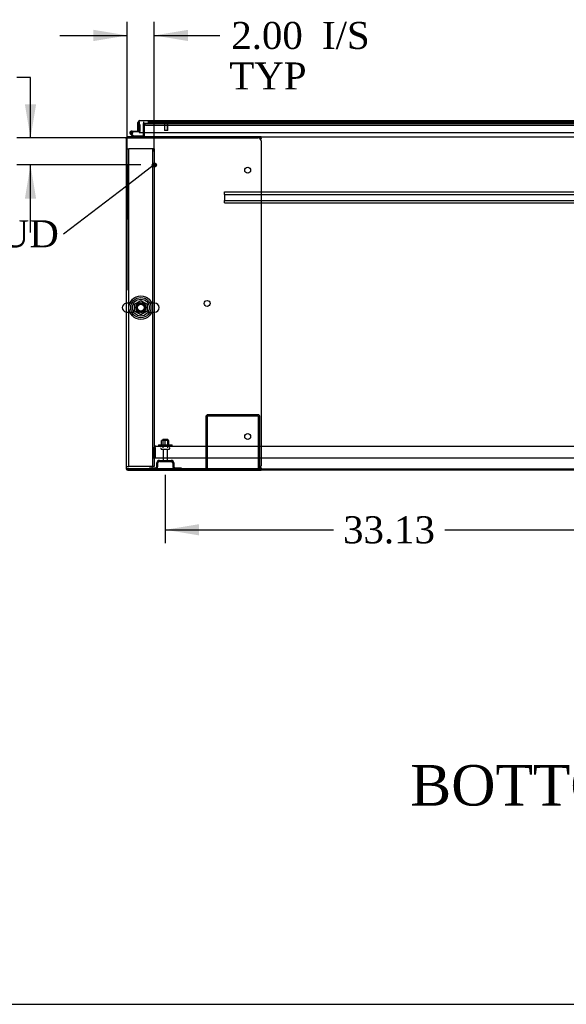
# Model space of a CAD drawing. Header units: inches. Extents: x 2 to 538, y -2 to 358.
# Tile 15 of 43: x 106 to 146, y 1 to 74. Entities that reach past the tile are written whole.
import ezdxf
from ezdxf import colors
from ezdxf.entities.mleader import LeaderData, LeaderLine
from ezdxf.enums import TextEntityAlignment as Align
from ezdxf.lldxf.tags import DXFTag
from ezdxf.math import Vec2, Vec3

# ---------------------------------------------------------------- set-up
doc = ezdxf.new("R2010")
doc.units = ezdxf.units.IN
doc.header["$MEASUREMENT"] = 0
for name, color, linetype in [('COM43135', 7, 'Continuous'), ('COM50669', 7, 'Continuous'), ('COM50677-1', 7, 'Continuous'), ('COM52168-13', 7, 'Continuous'), ('COM54746-68', 7, 'Continuous'), ('COM54926-1', 7, 'Continuous'), ('COM55738-23', 7, 'Continuous'), ('COM56145', 7, 'Continuous'), ('COM70110-4', 7, 'Continuous'), ('COM70220', 7, 'Continuous'), ('COM71189-4', 7, 'Continuous'), ('COM71190-4', 7, 'Continuous'), ('Default', 7, 'Continuous'), ('NTS166105', 7, 'Continuous'), ('NTS18024', 7, 'Continuous'), ('QLB20185', 7, 'Continuous'), ('SCS86414', 7, 'Continuous'), ('STD26089', 7, 'Continuous'), ('STD26258', 7, 'Continuous'), ('WAF25059', 7, 'Continuous'), ('WAF25377', 7, 'Continuous'), ('WAM254785', 7, 'Continuous')]:
    doc.layers.add(name, color=color, linetype=linetype)
doc.styles.add('SEACAD_Times_New_Roman', font='times.ttf')
tags = doc.linetypes.add('HIDDEN2', pattern=[0.1875, 0.125, -0.0625]).pattern_tags.tags
tags[6:7] = [DXFTag(74, 4), DXFTag(75, 0), DXFTag(340, '0'), DXFTag(46, 0.0), DXFTag(50, 0.0), DXFTag(44, 0.0), DXFTag(45, 0.0)]
tags[4:5] = [DXFTag(74, 4), DXFTag(75, 0), DXFTag(340, '0'), DXFTag(46, 0.0), DXFTag(50, 0.0), DXFTag(44, 0.0), DXFTag(45, 0.0)]
doc.dimstyles.new('HAMMOND_(STH_-_540x360)', dxfattribs={"dimtxt": 2, "dimasz": 2.5, "dimexe": 1, "dimexo": 1, "dimgap": 0.5, "dimtad": 0, "dimtih": 1, "dimtoh": 1, "dimzin": 0, "dimdsep": 46, "dimtxsty": 'SEACAD_Times_New_Roman', "dimblk1": '_SE_FILLED', "dimblk2": '_SE_FILLED', "dimsah": 1, "dimcen": 1, "dimadec": 0, "dimazin": 0, "dimtfac": 0.8, "dimtofl": 0, "dimtmove": 0, "dimatfit": 3, "dimfxl": 0, "dimtolj": 1, "dimtzin": 0, "dimarcsym": 0})

# ---------------------------------------------------------------- blocks, each defined once
blk = doc.blocks.new('_SE_FILLED')
at = {"color": 0}
blk.add_line((0, 0), (-1, 0), dxfattribs=at)
blk.add_solid([(0, 0), (-1, -0.1665), (-1, 0.1665), (0, 0)], dxfattribs=at)
blk = doc.blocks.new('SE1')
at = {"layer": 'COM43135', "color": 7, "linetype": 'HIDDEN2'}
for p, q in [((115.491, 41.93), (115.491, 42.62)), ((115.616, 42.702), (115.567, 42.769)), ((115.616, 42.62), (115.616, 42.769)), ((115.616, 42.702), (115.616, 42.62)), ((115.616, 42.62), (115.616, 41.93)), ((115.616, 42.62), (115.616, 42.62)), ((115.616, 41.93), (115.616, 42.62)), ((115.676, 42.805), (183.306, 42.805)), ((115.676, 42.805), (115.676, 42.805)), ((115.676, 42.805), (115.676, 42.805)), ((115.491, 41.93), (115.616, 41.93)), ((115.616, 41.93), (183.366, 41.93))]:
    blk.add_line(p, q, dxfattribs=at)
for start, end in [(126.19405, 180), (90.12083, 126.19405), (90, 90.05887)]:
    blk.add_arc((115.676, 42.62), 0.185, start, end, dxfattribs=at)
blk.add_open_spline([(115.616, 42.769), (115.626, 42.78), (115.636, 42.789), (115.651, 42.799), (115.656, 42.801), (115.666, 42.804), (115.671, 42.805), (115.676, 42.805)], degree=3, knots=[0, 0, 0, 0, 0.5, 0.5, 0.75, 0.75, 1, 1, 1, 1], dxfattribs=at)
at = {"layer": 'COM50669', "color": 7, "linetype": 'HIDDEN2'}
for p, q in [((119.365, 44.975), (119.365, 41.118)), ((119.46, 44.975), (119.46, 41.118)), ((123.222, 45.118), (119.508, 45.118)), ((123.222, 45.023), (119.508, 45.023)), ((123.27, 41.118), (123.27, 44.975)), ((123.365, 41.118), (123.365, 44.975))]:
    blk.add_line(p, q, dxfattribs=at)
for centre, radius, start, end in [((119.508, 44.975), 0.143, 90, 180), ((119.508, 44.975), 0.048, 90, 180), ((123.222, 44.975), 0.143, 0, 90), ((123.222, 44.975), 0.048, 0, 90)]:
    blk.add_arc(centre, radius, start, end, dxfattribs=at)
at = {"layer": 'COM50677-1', "color": 7, "linetype": 'HIDDEN2'}
for p, q in [((113.554, 64.805), (113.679, 64.805)), ((113.739, 64.805), (113.679, 64.805)), ((113.679, 41.305), (113.679, 64.805)), ((115.369, 64.805), (113.739, 64.805)), ((115.429, 64.805), (115.369, 64.805)), ((115.429, 64.805), (115.429, 41.305)), ((115.554, 64.805), (115.429, 64.805)), ((115.554, 64.805), (115.554, 41.305)), ((113.554, 41.305), (113.679, 41.305)), ((113.739, 41.305), (113.679, 41.305)), ((115.369, 41.305), (113.739, 41.305)), ((115.369, 41.305), (115.429, 41.305)), ((115.554, 41.305), (115.429, 41.305))]:
    blk.add_line(p, q, dxfattribs=at)
blk.add_circle((114.554, 53.055), 0.375, dxfattribs=at)
at = {"layer": 'COM52168-13', "color": 7, "linetype": 'Continuous'}
for p, q in [((114.334, 66.128), (114.334, 66.755)), ((114.429, 66.817), (114.39, 66.868)), ((114.429, 66.755), (114.429, 66.868)), ((114.429, 66.817), (114.429, 66.755)), ((114.429, 66.755), (114.429, 66.755)), ((114.429, 66.128), (114.429, 66.755)), ((114.429, 66.755), (114.429, 66.023)), ((114.477, 66.898), (148.191, 66.898)), ((114.477, 66.898), (114.477, 66.898)), ((114.477, 66.898), (114.477, 66.898)), ((114.334, 66.128), (114.429, 66.128)), ((114.429, 66.023), (148.239, 66.023))]:
    blk.add_line(p, q, dxfattribs=at)
for start, end in [(127.50359, 180), (90.15607, 127.50359), (90, 90.07617)]:
    blk.add_arc((114.477, 66.755), 0.143, start, end, dxfattribs=at)
blk.add_open_spline([(114.429, 66.868), (114.437, 66.878), (114.445, 66.885), (114.457, 66.893), (114.461, 66.894), (114.469, 66.897), (114.473, 66.898), (114.477, 66.898)], degree=3, knots=[0, 0, 0, 0, 0.5, 0.5, 0.75, 0.75, 1, 1, 1, 1], dxfattribs=at)
at = {"layer": 'COM54746-68', "color": 7, "linetype": 'Continuous'}
for p, q in [((114.429, 66.613), (114.429, 66.613)), ((113.982, 65.711), (113.77, 65.922)), ((113.849, 66.126), (114.429, 66.126)), ((114.429, 66.064), (113.849, 66.064)), ((113.883, 65.897), (114.008, 65.773)), ((113.904, 66.014), (113.966, 66.019)), ((114.008, 65.773), (114.701, 65.773)), ((114.429, 66.126), (114.429, 66.128)), ((114.701, 65.773), (114.701, 65.712))]:
    blk.add_line(p, q, dxfattribs=at)
at = {"layer": 'COM54746-68', "color": 7, "linetype": 'HIDDEN2'}
for p, q in [((114.429, 66.613), (114.491, 66.613)), ((114.491, 66.613), (114.491, 66.089)), ((113.787, 65.996), (113.787, 66.021)), ((113.813, 65.967), (113.883, 65.897)), ((113.837, 66.071), (113.862, 66.071)), ((113.862, 65.946), (113.837, 65.946)), ((113.966, 66.009), (113.904, 66.009)), ((113.912, 66.021), (113.912, 65.996)), ((114.466, 66.064), (114.429, 66.064)), ((114.701, 65.712), (114.701, 65.711))]:
    blk.add_line(p, q, dxfattribs=at)
at = {"layer": 'COM54746-68', "color": 7, "linetype": 'Continuous'}
blk.add_circle((113.849, 66.009), 0.05, dxfattribs=at)
for radius, start, end in [(0.117, 90, 5.21591), (0.117, 227.60795, 287.02737), (0.055, 90, 5.21591), (0.055, 5.21591, 90), (0.117, 5.21591, 28.03984)]:
    blk.add_arc((113.849, 66.009), radius, start, end, dxfattribs=at)
at = {"layer": 'COM54746-68', "color": 7, "linetype": 'HIDDEN2'}
for centre, radius, start, end in [((113.837, 66.021), 0.05, 90, 180), ((113.837, 65.996), 0.05, 180, 270), ((113.849, 66.009), 0.117, 28.03984, 90), ((113.862, 66.021), 0.05, 0, 90), ((113.862, 65.996), 0.05, 270, 0), ((114.466, 66.089), 0.025, 270, 0)]:
    blk.add_arc(centre, radius, start, end, dxfattribs=at)
at = {"layer": 'COM54926-1', "color": 7, "linetype": 'Continuous'}
for p, q in [((113.467, 65.616), (113.602, 65.616)), ((113.602, 65.616), (113.467, 65.616)), ((121.459, 65.711), (113.602, 65.711)), ((113.602, 65.616), (113.602, 65.616)), ((121.459, 65.616), (113.602, 65.616)), ((113.602, 65.616), (123.239, 65.616)), ((123.459, 65.711), (121.459, 65.711)), ((121.459, 65.616), (121.459, 65.711)), ((123.459, 65.616), (121.459, 65.616)), ((123.459, 65.616), (123.459, 65.711)), ((123.459, 65.606), (123.459, 65.616)), ((113.459, 65.568), (113.459, 41.166)), ((123.435, 65.495), (123.448, 65.568)), ((123.459, 65.396), (123.459, 41.338)), ((113.467, 41.118), (113.602, 41.118)), ((113.602, 41.118), (113.467, 41.118)), ((113.602, 41.118), (113.602, 41.118)), ((113.602, 41.118), (121.459, 41.118)), ((123.239, 41.118), (113.602, 41.118)), ((113.602, 41.023), (121.459, 41.023)), ((121.459, 41.118), (121.459, 41.023)), ((121.459, 41.118), (123.459, 41.118)), ((121.459, 41.023), (123.459, 41.023)), ((123.448, 41.166), (123.435, 41.238)), ((123.459, 41.118), (123.459, 41.128)), ((123.459, 41.118), (123.459, 41.023))]:
    blk.add_line(p, q, dxfattribs=at)
for centre in [(122.459, 63.226), (119.459, 53.367), (122.459, 43.508)]:
    blk.add_circle(centre, 0.218, dxfattribs=at)
for centre, radius, start, end in [((113.602, 65.568), 0.143, 160.38706, 180), ((113.602, 65.568), 0.143, 90, 160.38706), ((123.239, 65.396), 0.22, 0, 90), ((123.767, 65.498), 0.326, 160.71602, 167.67415), ((113.602, 41.166), 0.143, 180, 199.61294), ((113.602, 41.166), 0.143, 199.61294, 270), ((123.239, 41.338), 0.22, 270, 0), ((123.767, 41.235), 0.326, 192.32585, 199.28398)]:
    blk.add_arc(centre, radius, start, end, dxfattribs=at)
for centre, start_param, end_param in [((113.602, 65.568), 2.799282, 3.141593), ((113.602, 41.166), 3.141593, 3.483903)]:
    blk.add_ellipse(centre, major_axis=(0.143, 0), ratio=0.99836, start_param=start_param, end_param=end_param, dxfattribs=at)
at = {"layer": 'COM55738-23', "color": 7, "linetype": 'HIDDEN2'}
for p, q in [((115.74, 41.305), (115.74, 41.555)), ((115.812, 41.305), (115.812, 41.555)), ((115.928, 41.743), (116.803, 41.743)), ((115.928, 41.671), (116.803, 41.671)), ((116.918, 41.555), (116.918, 41.305)), ((116.99, 41.555), (116.99, 41.305)), ((115.203, 41.19), (115.625, 41.19)), ((115.203, 41.19), (115.203, 41.118)), ((117.106, 41.19), (117.528, 41.19)), ((117.528, 41.19), (117.528, 41.118))]:
    blk.add_line(p, q, dxfattribs=at)
for centre, radius, start, end in [((115.928, 41.555), 0.188, 90, 180), ((115.928, 41.555), 0.116, 90, 180), ((116.803, 41.555), 0.188, 0, 90), ((116.803, 41.555), 0.116, 0, 90), ((115.625, 41.305), 0.188, 270, 0), ((115.625, 41.305), 0.116, 270, 0), ((117.106, 41.305), 0.188, 180, 270), ((117.106, 41.305), 0.116, 180, 270)]:
    blk.add_arc(centre, radius, start, end, dxfattribs=at)
at = {"layer": 'COM56145', "color": 7, "linetype": 'HIDDEN2'}
for p, q in [((120.741, 61.573), (120.741, 61.616)), ((120.741, 61.616), (178.241, 61.616)), ((120.741, 61.471), (120.741, 61.573)), ((120.741, 61.428), (120.741, 61.471)), ((120.741, 61.428), (120.741, 60.991)), ((120.741, 61.428), (178.241, 61.428)), ((120.741, 60.948), (120.741, 60.991)), ((120.741, 60.991), (178.241, 60.991)), ((120.741, 60.846), (120.741, 60.948)), ((120.741, 60.803), (120.741, 60.846)), ((120.741, 60.803), (178.241, 60.803))]:
    blk.add_line(p, q, dxfattribs=at)
at = {"layer": 'COM70110-4', "color": 7, "linetype": 'HIDDEN2'}
for p in [(114.834, 66.678), (147.874, 66.679)]:
    blk.add_line(p, (114.834, 66.679), dxfattribs=at)
blk.add_circle((114.554, 53.055), 0.344, dxfattribs=at)
at = {"layer": 'COM70220', "color": 7, "linetype": 'HIDDEN2'}
for p, q in [((114.995, 66.553), (115.245, 66.553)), ((115.077, 66.803), (115.245, 66.803)), ((115.245, 66.803), (147.423, 66.803)), ((115.245, 66.553), (147.423, 66.553))]:
    blk.add_line(p, q, dxfattribs=at)
blk.add_arc((114.995, 66.803), 0.25, 180, 270, dxfattribs=at)
at = {"layer": 'COM71189-4', "color": 7, "linetype": 'HIDDEN2'}
for p, q in [((114.739, 66.678), (114.739, 66.023)), ((114.834, 66.678), (114.739, 66.678)), ((113.467, 65.616), (113.459, 65.616))]:
    blk.add_line(p, q, dxfattribs=at)
at = {"layer": 'COM71189-4', "color": 7, "linetype": 'Continuous'}
for p, q in [((113.459, 65.568), (113.459, 65.616)), ((114.739, 66.023), (114.739, 65.759)), ((149.348, 41.023), (123.459, 41.023))]:
    blk.add_line(p, q, dxfattribs=at)
for radius, start in [(0.048, 270), (0.143, 340.38706)]:
    blk.add_arc((114.691, 65.759), radius, start, 0, dxfattribs=at)
at = {"layer": 'COM71189-4', "color": 7, "linetype": 'HIDDEN2'}
blk.add_arc((114.691, 65.759), 0.143, 270, 340.38706, dxfattribs=at)
at = {"layer": 'COM71190-4', "color": 7, "linetype": 'HIDDEN2'}
for p, q in [((114.834, 66.678), (147.874, 66.678)), ((114.834, 66.023), (114.834, 66.678)), ((113.554, 65.711), (113.602, 65.711)), ((113.554, 65.702), (113.554, 65.568)), ((113.554, 41.166), (113.554, 41.118))]:
    blk.add_line(p, q, dxfattribs=at)
at = {"layer": 'COM71190-4', "color": 7, "linetype": 'Continuous'}
for p, q in [((113.554, 65.711), (113.554, 65.702)), ((114.834, 65.759), (114.834, 66.023)), ((114.834, 65.759), (114.834, 65.711)), ((123.459, 65.711), (175.522, 65.711)), ((123.459, 41.118), (175.522, 41.118))]:
    blk.add_line(p, q, dxfattribs=at)
at = {"layer": 'NTS166105', "color": 7, "linetype": 'HIDDEN2'}
for p, q in [((116.364, 43.221), (116.089, 43.221)), ((116.089, 42.901), (116.089, 43.221)), ((116.639, 43.221), (116.364, 43.221)), ((116.364, 42.901), (116.364, 43.221)), ((116.639, 42.901), (116.639, 43.221))]:
    blk.add_line(p, q, dxfattribs=at)
at = {"layer": 'NTS18024', "color": 7, "linetype": 'HIDDEN2'}
for p, q in [((114.089, 53.318), (114.559, 53.593)), ((114.089, 52.792), (114.089, 53.318)), ((114.559, 53.593), (115.019, 53.318)), ((115.019, 53.318), (115.019, 52.792)), ((114.554, 52.52), (114.089, 52.792)), ((115.019, 52.792), (114.554, 52.52))]:
    blk.add_line(p, q, dxfattribs=at)
blk.add_circle((114.554, 53.055), 0.263, dxfattribs=at)
at = {"layer": 'QLB20185', "color": 7, "linetype": 'HIDDEN2'}
for p, q in [((113.584, 63.616), (113.554, 63.616)), ((113.584, 63.616), (113.584, 63.241)), ((113.584, 63.241), (113.584, 59.991)), ((113.601, 62.457), (113.584, 62.457)), ((113.599, 62.436), (113.584, 62.436)), ((113.601, 62.423), (113.584, 62.423)), ((113.599, 62.421), (113.584, 62.421)), ((113.599, 62.411), (113.584, 62.411)), ((113.599, 62.383), (113.584, 62.383)), ((113.599, 62.297), (113.584, 62.297)), ((113.599, 62.281), (113.584, 62.281)), ((113.584, 62.279), (113.601, 62.279)), ((113.584, 62.279), (113.601, 62.279)), ((113.601, 62.239), (113.584, 62.239)), ((113.599, 62.068), (113.584, 62.068)), ((113.601, 62.032), (113.584, 62.032)), ((113.599, 62.411), (113.599, 62.421)), ((113.599, 62.383), (113.599, 62.411)), ((113.599, 62.297), (113.599, 62.383)), ((113.599, 62.281), (113.599, 62.297)), ((113.599, 62.281), (113.599, 62.279)), ((113.599, 62.229), (113.599, 62.237)), ((113.599, 62.068), (113.599, 62.229)), ((113.599, 62.135), (113.601, 62.135)), ((113.599, 62.022), (113.599, 62.03)), ((113.599, 61.913), (113.599, 62.022)), ((113.599, 61.882), (113.584, 61.882)), ((113.599, 61.861), (113.584, 61.861)), ((113.584, 61.854), (113.601, 61.854)), ((113.599, 61.804), (113.584, 61.804)), ((113.599, 61.662), (113.584, 61.662)), ((113.599, 61.58), (113.584, 61.58)), ((113.599, 61.576), (113.584, 61.576)), ((113.599, 61.567), (113.584, 61.567)), ((113.599, 61.556), (113.584, 61.556)), ((113.599, 61.537), (113.584, 61.537)), ((113.599, 61.468), (113.584, 61.468)), ((113.599, 61.445), (113.584, 61.445)), ((113.601, 61.366), (113.584, 61.366)), ((113.601, 61.366), (113.584, 61.366)), ((113.599, 61.364), (113.584, 61.364)), ((113.599, 61.882), (113.599, 61.913)), ((113.599, 61.861), (113.599, 61.882)), ((113.599, 61.662), (113.599, 61.804)), ((113.601, 61.797), (113.599, 61.797)), ((113.599, 61.662), (113.601, 61.662)), ((113.599, 61.576), (113.599, 61.58)), ((113.599, 61.567), (113.599, 61.576)), ((113.599, 61.556), (113.599, 61.567)), ((113.599, 61.537), (113.599, 61.556)), ((113.599, 61.468), (113.599, 61.537)), ((113.599, 61.445), (113.599, 61.468)), ((113.599, 61.356), (113.599, 61.364)), ((113.599, 61.241), (113.599, 61.356)), ((113.599, 61.234), (113.599, 61.241)), ((113.584, 61.232), (113.601, 61.232)), ((113.601, 61.151), (113.584, 61.151)), ((113.599, 61.132), (113.584, 61.132)), ((113.599, 61.037), (113.584, 61.037)), ((113.584, 61.021), (113.601, 61.021)), ((113.584, 61.018), (113.601, 61.018)), ((113.601, 60.944), (113.584, 60.944)), ((113.599, 60.937), (113.584, 60.937)), ((113.599, 60.912), (113.584, 60.912)), ((113.599, 60.82), (113.584, 60.82)), ((113.584, 60.799), (113.601, 60.799)), ((113.599, 61.037), (113.599, 61.132)), ((113.599, 60.944), (113.599, 60.937)), ((113.599, 60.912), (113.599, 60.937)), ((113.599, 60.82), (113.599, 60.912)), ((113.584, 59.991), (113.584, 59.616)), ((113.584, 59.616), (113.554, 59.616))]:
    blk.add_line(p, q, dxfattribs=at)
at = {"layer": 'SCS86414', "color": 7, "linetype": 'HIDDEN2'}
for p, q in [((114.024, 53.387), (113.518, 53.387)), ((115.59, 53.387), (115.084, 53.387)), ((113.518, 52.724), (114.024, 52.724)), ((115.084, 52.724), (115.59, 52.724))]:
    blk.add_line(p, q, dxfattribs=at)
for radius in [0.625, 0.312, 0.252]:
    blk.add_circle((114.554, 53.055), radius, dxfattribs=at)
at = {"layer": 'SCS86414', "color": 7, "linetype": 'Continuous'}
blk.add_arc((113.518, 53.055), 0.331, 100.31318, 259.68682, dxfattribs=at)
at = {"layer": 'SCS86414', "color": 7, "linetype": 'HIDDEN2'}
for centre, start, end in [((113.518, 53.055), 90, 100.31318), ((115.59, 53.055), 270, 90), ((113.518, 53.055), 259.68682, 270)]:
    blk.add_arc(centre, 0.331, start, end, dxfattribs=at)
at = {"layer": 'STD26089', "color": 7, "linetype": 'HIDDEN2'}
for p, q in [((116.178, 43.305), (116.553, 43.305)), ((116.178, 43.305), (116.178, 42.68)), ((116.553, 42.68), (116.553, 43.305)), ((116.04, 42.65), (116.04, 42.61)), ((116.07, 42.58), (116.66, 42.58)), ((116.199, 42.58), (116.199, 41.803)), ((116.531, 41.803), (116.531, 42.58)), ((116.69, 42.61), (116.69, 42.65))]:
    blk.add_line(p, q, dxfattribs=at)
for centre, radius, start, end in [((116.07, 42.65), 0.03, 90, 180), ((116.07, 42.61), 0.03, 180, 270), ((116.66, 42.65), 0.03, 0, 90), ((116.66, 42.61), 0.03, 270, 0), ((116.259, 41.803), 0.06, 180, 270), ((116.471, 41.803), 0.06, 270, 0)]:
    blk.add_arc(centre, radius, start, end, dxfattribs=at)
at = {"layer": 'STD26258', "color": 7, "linetype": 'HIDDEN2'}
for p, q in [((116.273, 66.803), (116.273, 66.771)), ((116.585, 66.771), (116.273, 66.771)), ((116.304, 66.771), (116.304, 66.178)), ((116.335, 66.178), (116.335, 66.771)), ((116.523, 66.178), (116.523, 66.771)), ((116.554, 66.178), (116.554, 66.771)), ((116.585, 66.771), (116.585, 66.803)), ((116.554, 66.178), (116.304, 66.178))]:
    blk.add_line(p, q, dxfattribs=at)
for radius in [0.156, 0.125, 0.0944]:
    blk.add_circle((115.554, 63.616), radius, dxfattribs=at)
at = {"layer": 'WAF25059', "color": 7, "linetype": 'HIDDEN2'}
for p, q in [((115.865, 42.901), (116.865, 42.901)), ((115.865, 42.901), (115.865, 42.805)), ((116.865, 42.805), (116.865, 42.901))]:
    blk.add_line(p, q, dxfattribs=at)
at = {"layer": 'WAF25377', "color": 7, "linetype": 'HIDDEN2'}
for radius in [0.875, 0.34]:
    blk.add_circle((114.554, 53.055), radius, dxfattribs=at)
at = {"layer": 'WAM254785', "color": 7, "linetype": 'HIDDEN2'}
for radius in [0.75, 0.312]:
    blk.add_circle((114.554, 53.055), radius, dxfattribs=at)
blk = doc.blocks.new('DMBLK3535')
at = {"layer": 'Default', "linetype": 'Continuous'}
for points in [[(105.976, 68.116), (106.393, 65.616), (106.81, 68.116)], [(105.976, 61.116), (106.81, 61.116), (106.393, 63.616)]]:
    blk.add_hatch(color=7, dxfattribs=at).paths.add_polyline_path(points)
at = {"layer": 'Default', "color": 7, "linetype": 'Continuous'}
for p, q in [((106.393, 70.089), (105.393, 70.089)), ((106.393, 65.616), (106.393, 70.089)), ((117.42, 65.616), (105.393, 65.616)), ((114.554, 63.616), (105.393, 63.616)), ((106.393, 58.616), (106.393, 63.616))]:
    blk.add_line(p, q, dxfattribs=at)
at = {"layer": 'Default', "color": 7, "linetype": 'Continuous', "style": 'SEACAD_Times_New_Roman'}
for s, p in [('2.00', (94.525, 71.089)), ('I/S', (101.233, 71.089)), ('TYP', (94.383, 68.089))]:
    blk.add_text(s, height=2, dxfattribs=at).set_placement(p, align=Align.TOP_LEFT)
blk = doc.blocks.new('DMBLK3536')
at = {"layer": 'Default', "linetype": 'Continuous'}
for points in [[(111.054, 73.622), (111.054, 72.789), (113.554, 73.206)], [(118.054, 73.622), (115.554, 73.206), (118.054, 72.789)]]:
    blk.add_hatch(color=7, dxfattribs=at).paths.add_polyline_path(points)
at = {"layer": 'Default', "color": 7, "linetype": 'Continuous'}
for p, q in [((113.554, 54.343), (113.554, 74.206)), ((115.554, 64.616), (115.554, 74.206)), ((108.554, 73.206), (113.554, 73.206)), ((115.554, 73.206), (119.409, 73.206)), ((119.409, 73.206), (120.409, 73.206))]:
    blk.add_line(p, q, dxfattribs=at)
at = {"layer": 'Default', "color": 7, "linetype": 'Continuous', "style": 'SEACAD_Times_New_Roman'}
for s, p in [('I/S', (127.959, 74.206)), ('2.00', (121.251, 74.206)), ('TYP', (121.109, 71.206))]:
    blk.add_text(s, height=2, dxfattribs=at).set_placement(p, align=Align.TOP_LEFT)
blk = doc.blocks.new('DMBLK3537')
at = {"layer": 'Default', "linetype": 'Continuous'}
for points in [[(118.865, 36.19), (118.865, 37.024), (116.365, 36.607)], [(146.991, 36.19), (149.491, 36.607), (146.991, 37.024)]]:
    blk.add_hatch(color=7, dxfattribs=at).paths.add_polyline_path(points)
at = {"layer": 'Default', "color": 7, "linetype": 'Continuous'}
for p, q in [((149.491, 41.58), (149.491, 35.607)), ((116.365, 40.671), (116.365, 35.607)), ((116.365, 36.607), (128.816, 36.607)), ((137.04, 36.607), (149.491, 36.607))]:
    blk.add_line(p, q, dxfattribs=at)
at = {"layer": 'Default', "color": 7, "linetype": 'Continuous', "style": 'SEACAD_Times_New_Roman'}
blk.add_text('33.13', height=2, dxfattribs=at).set_placement((129.516, 37.607), align=Align.TOP_LEFT)
blk = doc.blocks.new('BORDER')
at = {"layer": 'Default', "color": 7, "linetype": 'Continuous'}
blk.add_line((-41.86, 0), (0, 0), dxfattribs=at)

msp = doc.modelspace()

# ---------------------------------------------------------------- block references
at = {"layer": 'Default', "color": 7, "xscale": 12.8, "yscale": 12.8, "zscale": 12.8}
msp.add_blockref('BORDER', (537.834, 1.476), dxfattribs=at)
at = {"layer": 'Default'}
msp.add_blockref('SE1', (0, 0), dxfattribs=at)

# ---------------------------------------------------------------- texts
at = {"layer": 'Default', "color": 7, "linetype": 'Continuous', "style": 'SEACAD_Times_New_Roman'}
msp.add_text('BOTTOM VIEW', height=3, dxfattribs=at).set_placement((134.496, 19.192), align=Align.TOP_LEFT)

# ---------------------------------------------------------------- dimensions: what is measured, and where the dimension line sits
at = {"layer": 'Default', "color": 7, "linetype": 'Continuous'}
dim = msp.add_linear_dim(base=(115.554, 73.206), p1=(113.554, 53.343), p2=(115.554, 63.616), text='\\A1;<> I/S\\PTYP', dimstyle='HAMMOND_(STH_-_540x360)', override={"dimtmove": 1}, dxfattribs=at)
dim.commit()
dim.dimension.update_dxf_attribs({"geometry": 'DMBLK3536', "text_midpoint": (120.409, 73.206), "dimtype": 160})
dim = msp.add_linear_dim(base=(106.393, 65.616), p1=(115.554, 63.616), p2=(118.42, 65.616), angle=90, text='\\A1;<> I/S\\PTYP', dimstyle='HAMMOND_(STH_-_540x360)', override={"dimtmove": 1}, dxfattribs=at)
dim.commit()
dim.dimension.update_dxf_attribs({"geometry": 'DMBLK3535', "text_midpoint": (105.393, 70.089), "dimtype": 160})
dim = msp.add_linear_dim(base=(149.491, 36.607), p1=(116.365, 41.671), p2=(149.491, 42.58), text='\\A1;<>', dimstyle='HAMMOND_(STH_-_540x360)', dxfattribs=at)
dim.commit()
dim.dimension.update_dxf_attribs({"geometry": 'DMBLK3537', "text_midpoint": (132.928, 36.607), "dimtype": 160})

# ---------------------------------------------------------------- leaders
ml = msp.add_multileader_mtext('Standard', dxfattribs=at)
ml.set_content('{\\pxsm0.9;\\fTimes New Roman|b0||i0||c0|p34;\\W1.;GROUND STUD\\PBODY\\P}', color=7)
ml.set_leader_properties()
ml.set_arrow_properties(name='_SE_FILLED')
ml.build(insert=Vec2(0, 0))
ml.multileader.update_dxf_attribs({"dogleg_length": 0, "arrow_head_size": 2.5})
ctx = ml.context
ctx.base_point, ctx.char_height, ctx.arrow_head_size, ctx.landing_gap_size = Vec3(87.176, 57.59), 2, 2.5, 0.7
ctx.text_align_type = 1
notes = []
notes.append((ctx, [(0, (1, 1, 0), (108.847, 58.5), (-1, 0), 0, [(0, [(115.467, 63.58)], 0, [])])]))
ctx.mtext.insert, ctx.mtext.alignment = Vec3(97.707, 59.522), 2
for ctx, leaders in notes:
    for number, flags, end, landing, length, lines in leaders:
        leader = LeaderData()
        leader.index, (leader.has_last_leader_line, leader.has_dogleg_vector, leader.attachment_direction) = number, flags
        leader.last_leader_point, leader.dogleg_vector, leader.dogleg_length = Vec3(end), Vec3(landing), length
        for number, points, colour, breaks in lines:
            line = LeaderLine()
            line.index, line.vertices, line.color, line.breaks = number, Vec3.list(points), colors.encode_raw_color(colour), breaks
            leader.lines.append(line)
        ctx.leaders.append(leader)

doc.saveas('drawing.dxf')
